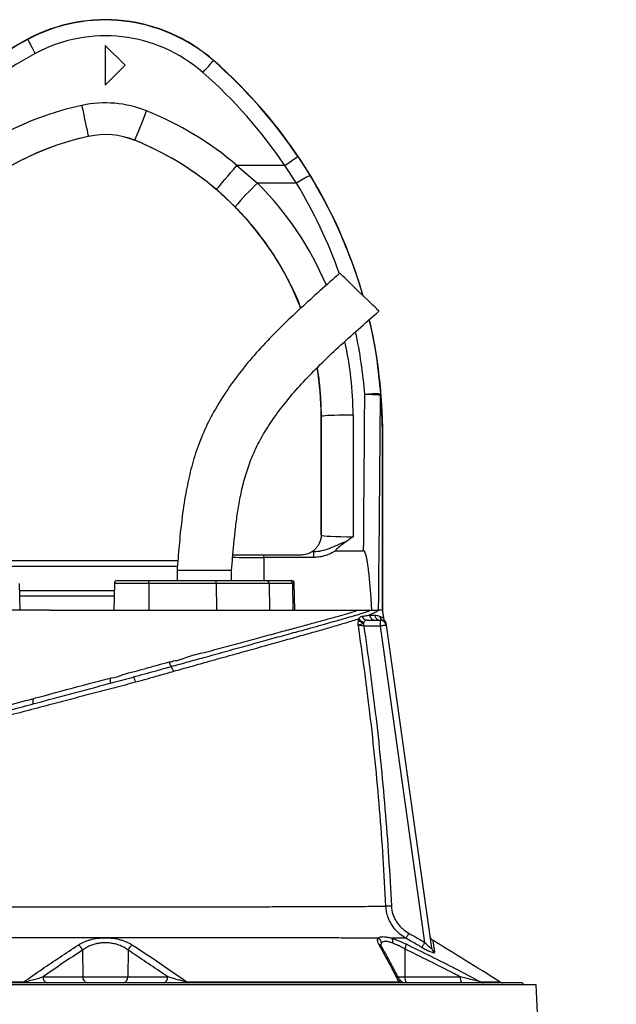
# Model space of a CAD drawing. Extents: x 4548 to 5448, y 3024 to 5003.
# Tile 8 of 8: x 4905 to 5206, y 4506 to 5003. Entities that reach past the tile are written whole.
import ezdxf

# ---------------------------------------------------------------- set-up
doc = ezdxf.new("R2010")
doc.units = 0
doc.header["$LTSCALE"] = 10
doc.header["$MEASUREMENT"] = 0
doc.layers.get('0').update_dxf_attribs({"linetype": 'CONTINUOUS'})

msp = doc.modelspace()

# ---------------------------------------------------------------- linework, layer by layer
at = {"color": 7, "linetype": 'Continuous'}
for p, q in [((4909.25, 4992.71), (4909.18, 4992.85)), ((4948.39, 4989.69), (4948.39, 4969.69)), ((4958.39, 4979.69), (4948.39, 4989.69)), ((4948.39, 4969.69), (4958.39, 4979.69)), ((5002.96, 4982.03), (5003.06, 4982.14)), ((4939.99, 4943.81), (4939.99, 4943.8)), ((4963.31, 4941.82), (4963.3, 4941.81)), ((5045.61, 4933.63), (5051.76, 4924.03)), ((5014.84, 4929.17), (5025.28, 4920.23)), ((5038.97, 4929.17), (5014.84, 4929.17)), ((5044.93, 4920.23), (5038.97, 4929.17)), ((5044.93, 4920.23), (5025.28, 4920.23)), ((5013.92, 4908.25), (5004.49, 4916.97)), ((5057.39, 4742.69), (5057.39, 4802.62)), ((5057.5, 4802.62), (5057.39, 4802.62)), ((5057.55, 4742.54), (5057.5, 4802.62)), ((5073.5, 4803.34), (5073.55, 4741.77)), ((5088.33, 4794.04), (5088.39, 4794.04)), ((5088.33, 4704.69), (5088.33, 4794.04)), ((5088.33, 4794.04), (5088.33, 4794.04)), ((5088.33, 4794.04), (5088.33, 4704.69)), ((5088.39, 4794.04), (5088.39, 4704.69)), ((5057.39, 4742.69), (5057.55, 4742.54)), ((5028.4, 4732.69), (5047.39, 4732.69)), ((5028.4, 4731.31), (5028.4, 4732.69)), ((5028.4, 4731.31), (5028.4, 4719.69)), ((5053.73, 4731.31), (5028.4, 4731.31)), ((5052.84, 4734.31), (5053.73, 4734.31)), ((5053.73, 4731.31), (5053.73, 4734.31)), ((5064.78, 4734.69), (5078.81, 4734.69)), ((4984.8, 4726.69), (4881.95, 4726.69)), ((4883.43, 4729.69), (4985.04, 4729.69)), ((4984.64, 4724.69), (4984.64, 4719.69)), ((5012.14, 4724.69), (4984.64, 4724.69)), ((5012.14, 4719.69), (5012.14, 4724.69)), ((4905.37, 4704.69), (4905.14, 4718.22)), ((4952.99, 4718.22), (4952.75, 4704.69)), ((4970.31, 4718.22), (4952.99, 4718.22)), ((4954.49, 4719.69), (4970.05, 4719.69)), ((4970.05, 4719.69), (5004.17, 4719.69)), ((4970.31, 4718.22), (4970.35, 4704.69)), ((5004.43, 4718.22), (4970.31, 4718.22)), ((5004.17, 4719.69), (5029.65, 4719.69)), ((5004.43, 4718.22), (5004.47, 4704.69)), ((5031.06, 4718.22), (5004.43, 4718.22)), ((5029.65, 4719.69), (5041.5, 4719.69)), ((5031.06, 4718.22), (5031.28, 4704.69)), ((5042.91, 4718.22), (5031.06, 4718.22)), ((5041.5, 4719.69), (5042.3, 4719.69)), ((5042.91, 4718.22), (5043.13, 4704.69)), ((5043.8, 4718.22), (5042.91, 4718.22)), ((5044.03, 4704.69), (5043.8, 4718.22)), ((4905.2, 4714.69), (4952.92, 4714.69)), ((4952.87, 4711.69), (4905.25, 4711.69)), ((4920.18, 4704.69), (4954.33, 4704.69)), ((5082.86, 4704.69), (5082.98, 4704.69)), ((5076.26, 4699.74), (5076.37, 4700.28)), ((5079.07, 4698.69), (5078.96, 4698.42)), ((5078.96, 4696.69), (5078.96, 4698.42)), ((5087.28, 4696.69), (5078.96, 4696.69)), ((5080.54, 4699.69), (5087.28, 4699.69)), ((5087.28, 4696.69), (5087.28, 4699.69)), ((5109.72, 4537.07), (5087.28, 4696.69)), ((5090.26, 4697.1), (5090.25, 4697.11)), ((5090.25, 4697.11), (5113.15, 4534.2)), ((4962.88, 4671.06), (4963.23, 4671.16)), ((4936.88, 4533.14), (4937.04, 4519.64)), ((4959.91, 4533.15), (4959.74, 4519.64)), ((5099.63, 4533.73), (5099.69, 4519.64)), ((4916.89, 4519.64), (4937.04, 4519.64)), ((4937.04, 4519.64), (4959.74, 4519.64)), ((4959.74, 4519.64), (4979.92, 4519.64)), ((5096.16, 4519.64), (5099.69, 4519.64)), ((5099.69, 4519.64), (5127.62, 4519.64)), ((4948.39, 4515.69), (4730.88, 4515.69)), ((4948.39, 4516.69), (4737.89, 4516.69)), ((5158.89, 4516.69), (4948.39, 4516.69)), ((5165.9, 4515.69), (4948.39, 4515.69)), ((5159.89, 4515.69), (5158.89, 4516.69)), ((5206.4, 3673.69), (5165.9, 4515.69))]:
    msp.add_line(p, q, dxfattribs=at)
at = {"color": 7, "linetype": 'Continuous', "flags": 128}
for points in [[(4913.03, 4985.66), (4912.3, 4987.02), (4911.6, 4988.33), (4910.95, 4989.54), (4910.38, 4990.61), (4909.91, 4991.48), (4909.56, 4992.14), (4909.33, 4992.56), (4909.25, 4992.71)], [(4997.69, 4976.01), (4998.71, 4977.17), (4999.69, 4978.29), (5000.59, 4979.32), (5001.39, 4980.23), (5002.04, 4980.98), (5002.54, 4981.54), (5002.85, 4981.9), (5002.96, 4982.03)], [(4939.99, 4943.81), (4939.94, 4944.05), (4939.81, 4944.65), (4939.6, 4945.61), (4939.33, 4946.9), (4938.98, 4948.49), (4938.59, 4950.35), (4938.14, 4952.43), (4937.66, 4954.67), (4937.15, 4957.04), (4936.63, 4959.46)], [(4963.31, 4941.82), (4963.39, 4942.04), (4963.62, 4942.61), (4963.99, 4943.52), (4964.48, 4944.75), (4965.09, 4946.26), (4965.8, 4948.03), (4966.59, 4950), (4967.45, 4952.13), (4968.35, 4954.37), (4969.27, 4956.67)], [(5038.97, 4929.17), (5040.25, 4930.03), (5041.49, 4930.86), (5042.62, 4931.62), (5043.62, 4932.3), (5044.45, 4932.85), (5045.07, 4933.27), (5045.46, 4933.54), (5045.61, 4933.63)], [(5004.49, 4916.97), (5004.64, 4917.15), (5005.04, 4917.62), (5005.68, 4918.37), (5006.53, 4919.37), (5007.59, 4920.62), (5008.82, 4922.07), (5010.19, 4923.69), (5011.68, 4925.44), (5013.24, 4927.28), (5014.84, 4929.17)], [(5086.57, 4855.64), (5086.45, 4855.76), (5086.07, 4856.13), (5085.44, 4856.73), (5084.59, 4857.56), (5083.54, 4858.58), (5082.31, 4859.77), (5080.93, 4861.1), (5079.45, 4862.54), (5077.89, 4864.05), (5076.3, 4865.59), (5074.73, 4867.12), (5073.2, 4868.6), (5071.76, 4869.99), (5070.46, 4871.26), (5069.31, 4872.37), (5068.36, 4873.3), (5067.62, 4874.01), (5067.11, 4874.5), (5066.86, 4874.75), (5066.83, 4874.78)], [(5057.5, 4802.62), (5057.74, 4802.73), (5058.35, 4802.84), (5059.33, 4802.94), (5060.65, 4803.04), (5062.28, 4803.12), (5064.18, 4803.19), (5066.31, 4803.25), (5068.61, 4803.3), (5071.02, 4803.32), (5073.5, 4803.34)], [(5090.25, 4697.11), (5090.2, 4697.1), (5090.03, 4697.08), (5089.75, 4697.04), (5089.38, 4696.99), (5088.93, 4696.93), (5088.42, 4696.85), (5087.86, 4696.78), (5087.28, 4696.69)], [(5092.82, 4555.43), (5092.39, 4555.41), (5091.97, 4555.39), (5091.56, 4555.37), (5091.19, 4555.35), (5090.84, 4555.33), (5090.54, 4555.32), (5090.28, 4555.31), (5090.08, 4555.3)], [(5101.64, 4541.67), (5101.39, 4541.22), (5101.14, 4540.79), (5100.91, 4540.38), (5100.7, 4540.02), (5100.52, 4539.7), (5100.37, 4539.43), (5100.26, 4539.24), (5100.19, 4539.11)], [(5109.72, 4537.07), (5109.46, 4536.62), (5109.21, 4536.19), (5108.98, 4535.78), (5108.77, 4535.41), (5108.59, 4535.09), (5108.44, 4534.83), (5108.33, 4534.63), (5108.26, 4534.51)], [(4907.25, 4517.11), (4907.21, 4517.01), (4907.17, 4516.93), (4907.14, 4516.86), (4907.1, 4516.8), (4907.06, 4516.75), (4907.02, 4516.72), (4906.98, 4516.7), (4906.93, 4516.69)], [(4989.53, 4517.11), (4989.57, 4517.02), (4989.6, 4516.93), (4989.64, 4516.86), (4989.68, 4516.8), (4989.72, 4516.75), (4989.76, 4516.72), (4989.8, 4516.7), (4989.85, 4516.69)]]:
    msp.add_lwpolyline(points, dxfattribs=at)
at = {"color": 7, "linetype": 'Continuous'}
for centre, radius, start, end in [((4948.39, 4919.69), 83, 48.8005, 118.1929), ((4948.39, 4919.69), 82.85, 48.8005, 118.1929), ((4948.39, 4919.69), 74.85, 48.8005, 118.1929), ((5008.39, 4807.76), 210, 118.1929, 168.2253), ((5008.39, 4807.76), 209.85, 118.1929, 143.0256), ((5008.39, 4807.76), 201.85, 118.1929, 143.0256), ((4838.39, 4794.04), 249.85, 33.9671, 48.8005), ((4838.39, 4794.04), 250, 16.1034, 48.8005), ((4838.39, 4794.04), 241.85, 33.9671, 48.8005), ((4969.39, 4806.92), 156.01, 102.1224, 128.4138), ((4948.39, 4904.69), 56.01, 68.1161, 102.1224), ((4907.39, 4802.62), 166.01, 49.6645, 68.1161), ((4948.39, 4904.69), 40.01, 68.1161, 102.1224), ((4948.39, 4904.69), 40, 68.1161, 102.1224), ((4969.39, 4806.92), 140, 102.1224, 172.9049), ((4969.39, 4806.92), 140.01, 102.1224, 128.4138), ((4907.39, 4802.62), 150, 21.3034, 68.1161), ((4907.39, 4802.62), 150.01, 49.6645, 68.1161), ((5118.75, 4820.21), 136.89, 133.0627, 139.9765), ((5074.12, 4875.85), 53.12, 114.8927, 123.3337), ((4838.39, 4794.04), 250, 0, 13.2399), ((4907.39, 4802.62), 150, 0, 9.3367), ((5084.99, 4767.05), 46.8, 87.0838, 96.8635), ((5080.6, 4752.38), 61.14, 83.6988, 91.1279), ((5085.14, 4813.68), 2.23, 346.3932, 2.7453), ((5049.55, 4742.54), 8, 330.8748, 359.9815), ((5047.39, 4742.69), 10, 303.0187, 303.2637), ((4954.49, 4718.19), 1.5, 90, 179), ((4968.01, 4718.57), 2.33, 351.3084, 28.7325), ((5002.12, 4718.57), 2.33, 351.3087, 28.7322), ((5029.6, 4718.24), 1.46, 359.2297, 88.204), ((5041.45, 4718.24), 1.46, 359.2297, 88.2043), ((5042.3, 4718.19), 1.5, 1, 90), ((5080.62, 4702.44), 2.75, 197.9035, 268.423), ((5084.67, 4702.59), 2.9, 186.6008, 268.7746), ((5087.32, 4702.63), 2.94, 187.4666, 269.256), ((5089.97, 4701.98), 2.93, 187.5909, 242.9701), ((5079.22, 4702.38), 3.97, 221.6116, 266.129), ((5079.47, 4702.45), 3.78, 214.9425, 264.0329), ((5087.28, 4696.69), 3, 8, 90), ((5087.18, 4697.46), 3, 7.9988, 36.5527), ((4987.02, 4680.08), 6.62, 192.9575, 215.1689), ((4977.02, 4672.43), 5.98, 12.4699, 39.8213), ((4957.68, 4667.42), 6.02, 8.5392, 36.1757), ((4947.27, 4668.91), 3.84, 344.231, 22.8216), ((4908.17, 4658.5), 3.89, 343.7036, 23.166), ((5084.7, 4536.46), 3.07, 3.9056, 62.4429), ((5090.73, 4537.37), 2.92, 345.4515, 37.5156), ((5115.27, 4540.67), 3, 188.0002, 238.3301), ((4932.91, 4531.88), 4.16, 17.6577, 65.6511), ((4963.87, 4531.89), 4.16, 114.392, 162.3673), ((5085.73, 4533.81), 2.41, 30.3786, 71.9106), ((5095.26, 4536.16), 4.99, 330.8577, 0.8751), ((5116.03, 4534.62), 2.91, 188.1736, 241.2635), ((4919.53, 4519.3), 2.66, 172.6985, 258.7761), ((4939.68, 4519.3), 2.66, 172.6985, 258.7761), ((4957.1, 4519.3), 2.66, 281.2239, 7.3015), ((4977.28, 4519.3), 2.66, 281.2239, 7.3015), ((5097.88, 4518.52), 1.83, 229.8955, 269.156), ((5099.62, 4519.69), 3, 207.1138, 270.0018), ((5103.11, 4518.97), 3.48, 168.805, 220.7055), ((5131.03, 4518.97), 3.48, 168.805, 220.7055), ((5139.31, 4519.44), 2.75, 237.0156, 269.9032), ((5149.24, 4519.69), 3, 238.3026, 269.9996)]:
    msp.add_arc(centre, radius, start, end, dxfattribs=at)
for centre, major_axis, ratio, start_param, end_param in [((4907.39, 4803.21), (0, 166.11), 1, 5.117943, 5.494101), ((4838.39, 4794.59), (0, 241.75), 1, 5.049124, 5.258909), ((4838.39, 4794.59), (0, 241.75), 1, 4.790748, 4.92309), ((4907.39, 4803.21), (0, 166.11), 1, 4.71317, 4.937328), ((4988.39, 5114.87), (0, 2056.47), 0.044737, 4.52645, 4.565316), ((4988.39, 5114.51), (0, 2056.47), 0.048627, 4.511856, 4.565316), ((5049.39, 4742.69), (-5.66, 5.66), 0.999695, 3.925547, 3.926839), ((5073.55, 4742.54), (16, -0.01), 0.048575, 3.15912, 4.712481), ((5028.4, 4731.69), (25, 0), 0.01536, 4.031302, 4.712389), ((5073.55, 4734.55), (24, 0), 0.017486, 3.674813, 3.740816)]:
    msp.add_ellipse(centre, major_axis=major_axis, ratio=ratio, start_param=start_param, end_param=end_param, dxfattribs=at)
for points, knots in [([(5051.76, 4924.03), (5054.44, 4919.42), (5059.82, 4910.2), (5066.77, 4895.74), (5072.78, 4880.79), (5076.58, 4870.08), (5078.08, 4864.28), (5078.22, 4863.73)], [0, 0, 0, 0, 0.242221, 0.484941, 0.727661, 0.974494, 1, 1, 1, 1]), ([(5047.14, 4857.16), (5046.99, 4857.58), (5045.43, 4862.05), (5041.49, 4870.19), (5035.99, 4880.19), (5030.5, 4888.52), (5025.4, 4895.39), (5019.9, 4902.02), (5015.91, 4906.17), (5013.92, 4908.25)], [0, 0, 0, 0, 0.021931, 0.231393, 0.440858, 0.579728, 0.718597, 0.859299, 1, 1, 1, 1]), ([(5066.83, 4874.78), (5063.45, 4871.81), (5056.73, 4865.9), (5046.81, 4856.93), (5037.16, 4847.77), (5027.86, 4838.26), (5019.07, 4828.25), (5010.98, 4817.61), (5004.11, 4806.81), (4998.51, 4796), (4994.29, 4785.36), (4991.21, 4774.6), (4988.75, 4762.88), (4986.93, 4750.42), (4985.61, 4737.36), (4984.96, 4728.86), (4984.64, 4724.69)], [0, 0, 0, 0, 0.075782, 0.150783, 0.225431, 0.300064, 0.374771, 0.449774, 0.525045, 0.590363, 0.654638, 0.717589, 0.778745, 0.856355, 0.929624, 1, 1, 1, 1]), ([(5012.14, 4724.69), (5012.32, 4726.91), (5012.7, 4731.51), (5013.33, 4738.59), (5014.11, 4746.05), (5015.11, 4753.82), (5016.48, 4761.8), (5018.34, 4769.95), (5020.89, 4778.22), (5024.37, 4786.54), (5028.91, 4794.89), (5034.47, 4803.27), (5041.04, 4811.71), (5048.58, 4820.23), (5057.02, 4828.85), (5066.27, 4837.61), (5076.21, 4846.56), (5083.07, 4852.57), (5086.57, 4855.64)], [0, 0, 0, 0, 0.04261, 0.088057, 0.136008, 0.186034, 0.237676, 0.290826, 0.345714, 0.402895, 0.463102, 0.526963, 0.594979, 0.667421, 0.744347, 0.825623, 0.910981, 1, 1, 1, 1]), ([(5081.51, 4851.18), (5081.65, 4850.65), (5083.33, 4844.3), (5085.51, 4831.82), (5086.75, 4819.81), (5087.37, 4813.78)], [0, 0, 0, 0, 0.0432473, 0.5203643, 1, 1, 1, 1]), ([(5057.5, 4802.62), (5057.46, 4805.29), (5057.38, 4810.63), (5056.67, 4818.63), (5056.03, 4824.14), (5055.48, 4826.96), (5055.45, 4827.13)], [0, 0, 0, 0, 0.325063, 0.650128, 0.978957, 1, 1, 1, 1]), ([(5088.33, 4794.04), (5088.33, 4794.22), (5088.33, 4795.19), (5088.28, 4797.82), (5088.08, 4803.91), (5087.63, 4809.29), (5087.31, 4813.15)], [0, 0, 0, 0, 0.024471, 0.130497, 0.375915, 1, 1, 1, 1]), ([(5087.37, 4813.78), (5087.68, 4809.79), (5088.1, 4804.23), (5088.29, 4797.91), (5088.33, 4795.22), (5088.33, 4794.23), (5088.33, 4794.04)], [0, 0, 0, 0, 0.621373, 0.866998, 0.974852, 1, 1, 1, 1]), ([(5057.39, 4742.68), (5057.39, 4742.58), (5057.39, 4742.34), (5057.36, 4741.84), (5057.28, 4741.14), (5057.14, 4740.4), (5056.89, 4739.5), (5056.68, 4738.99), (5056.54, 4738.65)], [0, 0, 0, 0, 0.029974, 0.071339, 0.178093, 0.380916, 0.584655, 1, 1, 1, 1]), ([(5073.55, 4741.77), (5073.54, 4741.76), (5072.47, 4741.01), (5071.38, 4740.27), (5070.3, 4739.54)], [0, 0, 0, 0, 0.006424, 1, 1, 1, 1]), ([(5056.54, 4738.65), (5056.45, 4738.46), (5056.21, 4737.93), (5055.37, 4736.61), (5054.36, 4735.48), (5053.58, 4734.82), (5053.03, 4734.43), (5052.93, 4734.37), (5052.88, 4734.33)], [0, 0, 0, 0, 0.100064, 0.296152, 0.491653, 0.654257, 0.816871, 1, 1, 1, 1]), ([(5053.73, 4734.31), (5054.51, 4734.34), (5056.08, 4734.41), (5059.02, 4735.04), (5062.47, 4736.22), (5066.14, 4737.82), (5068.74, 4738.97), (5070.06, 4739.45), (5070.3, 4739.54)], [0, 0, 0, 0, 0.134347, 0.268881, 0.515225, 0.762059, 0.955501, 1, 1, 1, 1]), ([(5070.3, 4739.54), (5069.49, 4738.96), (5067.85, 4737.79), (5066.09, 4736.24), (5065, 4735.3), (5064.7, 4734.96), (5064.64, 4734.84), (5064.63, 4734.8), (5064.63, 4734.76), (5064.64, 4734.74), (5064.66, 4734.72), (5064.7, 4734.7), (5064.74, 4734.69), (5064.78, 4734.69), (5064.78, 4734.69)], [0, 0, 0, 0, 0.394133, 0.788828, 0.922229, 0.958054, 0.966199, 0.972938, 0.9764, 0.979891, 0.982938, 0.987562, 0.996705, 1, 1, 1, 1]), ([(5012.82, 4732.69), (5013.14, 4732.69), (5014.5, 4732.69), (5017.34, 4732.69), (5021.04, 4732.69), (5024.78, 4732.69), (5027.19, 4732.69), (5028.4, 4732.69)], [0, 0, 0, 0, 0.076466, 0.32402, 0.571576, 0.785788, 1, 1, 1, 1]), ([(5047.39, 4732.69), (5048.37, 4732.77), (5049.79, 4732.89), (5051.39, 4733.51), (5052.2, 4733.91), (5052.64, 4734.18), (5052.82, 4734.29), (5052.83, 4734.3), (5052.84, 4734.31)], [0, 0, 0, 0, 0.425158, 0.61398, 0.770766, 0.874047, 0.960867, 1, 1, 1, 1]), ([(5064.78, 4734.69), (5063.09, 4733.71), (5061.33, 4732.87), (5059.01, 4732.12), (5058.53, 4731.98), (5057.59, 4731.74), (5057.11, 4731.64), (5055.68, 4731.4), (5054.71, 4731.31), (5053.73, 4731.31)], [0, 0, 0, 0, 0.5, 0.5, 0.625, 0.625, 0.75, 0.75, 1, 1, 1, 1]), ([(5082.98, 4704.69), (5082.83, 4707.24), (5082.67, 4709.79), (5082.3, 4714.87), (5082.1, 4717.42), (5081.74, 4721.23), (5081.61, 4722.5), (5081.32, 4725.03), (5081.16, 4726.3), (5080.89, 4728.19), (5080.79, 4728.82), (5080.58, 4730.08), (5080.46, 4730.71), (5080.25, 4731.64), (5080.18, 4731.95), (5080.02, 4732.57), (5079.93, 4732.88), (5079.73, 4733.48), (5079.62, 4733.78), (5079.4, 4734.21), (5079.32, 4734.34), (5079.16, 4734.52), (5079.1, 4734.58), (5078.96, 4734.66), (5078.89, 4734.69), (5078.81, 4734.69)], [0, 0, 0, 0, 0.25, 0.25, 0.5, 0.5, 0.625, 0.625, 0.75, 0.75, 0.8125, 0.8125, 0.875, 0.875, 0.90625, 0.90625, 0.9375, 0.9375, 0.96875, 0.96875, 0.984375, 0.984375, 0.992187, 0.992187, 1, 1, 1, 1]), ([(4920.18, 4704.69), (4909.08, 4704.69), (4887.21, 4704.69), (4856.98, 4704.69), (4830.8, 4704.69), (4816.88, 4704.69), (4810.98, 4704.69)], [0.5613215, 0.5613215, 0.5613215, 0.5613215, 0.6404767, 0.7196318, 0.798787, 0.8776759, 0.8776759, 0.8776759, 0.8776759]), ([(4954.33, 4704.69), (4956.72, 4704.69), (4961.72, 4704.69), (4969.49, 4704.69), (4976.9, 4704.69), (4983.56, 4704.69), (4989.26, 4704.69), (4992.84, 4704.69), (4994.56, 4704.69)], [0, 0, 0, 0, 0.178042, 0.371274, 0.5705, 0.723217, 0.867121, 1, 1, 1, 1]), ([(4981.61, 4676.27), (4984.39, 4677.03), (4989.95, 4678.57), (4999.12, 4681.1), (5009.09, 4683.86), (5019.64, 4686.77), (5029.69, 4689.55), (5039.12, 4692.15), (5047.05, 4694.34), (5053.64, 4696.16), (5058.88, 4697.62), (5063.53, 4698.92), (5066.58, 4699.78), (5069.72, 4700.68), (5072.88, 4701.58), (5076.69, 4702.72), (5080.04, 4703.77), (5081.8, 4704.39), (5082.69, 4704.69)], [0, 0, 0, 0, 0.059026, 0.1180599, 0.1995349, 0.2813043, 0.3630662, 0.4445309, 0.5250655, 0.5834632, 0.6418606, 0.6930429, 0.7442252, 0.7562149, 0.8168265, 0.8774401, 0.9387201, 1, 1, 1, 1]), ([(4982.62, 4679.17), (4982.62, 4679.17), (4985.36, 4679.17), (4990.55, 4681.63), (4999.42, 4683.55), (5008.99, 4686.29), (5019.17, 4688.97), (5028.88, 4691.59), (5037.74, 4693.98), (5045.75, 4696.14), (5052.95, 4698.08), (5059.34, 4699.84), (5064.9, 4701.35), (5069.82, 4702.81), (5073.16, 4703.62), (5075.45, 4704.69), (5075.88, 4704.69), (5075.88, 4704.69)], [0, 0, 0, 0, 0, 0.065342, 0.130684, 0.221515, 0.312671, 0.403828, 0.494659, 0.577078, 0.659618, 0.742037, 0.815846, 0.889741, 0.96356, 1, 1, 1, 1, 1]), ([(4994.56, 4704.69), (4998.61, 4704.69), (5006.67, 4704.69), (5018.11, 4704.69), (5028.91, 4704.69), (5038.96, 4704.69), (5048.17, 4704.69), (5056.51, 4704.69), (5063.92, 4704.69), (5070.5, 4704.69), (5074.09, 4704.69), (5075.88, 4704.69)], [0, 0, 0, 0, 0.114839, 0.228559, 0.34136, 0.453398, 0.564844, 0.67389, 0.782671, 0.891327, 1, 1, 1, 1]), ([(5075.88, 4704.69), (5076.13, 4704.69), (5076.62, 4704.69), (5077.34, 4704.69), (5078.04, 4704.69), (5078.73, 4704.69), (5079.55, 4704.69), (5080.51, 4704.69), (5081.6, 4704.69), (5082.32, 4704.69), (5082.69, 4704.69)], [0, 0, 0, 0, 0.101917, 0.202879, 0.302889, 0.401951, 0.500069, 0.66183, 0.828469, 1, 1, 1, 1]), ([(5076.37, 4700.28), (5076.46, 4700.42), (5076.73, 4700.88), (5077.23, 4701.38), (5077.74, 4701.52), (5078, 4701.6)], [0, 0, 0, 0, 0.180284, 0.580109, 1, 1, 1, 1]), ([(5078, 4701.6), (5078.59, 4701.69), (5079.98, 4701.92), (5081.12, 4702.14), (5081.79, 4702.26)], [0, 0, 0, 0, 0.420027, 1, 1, 1, 1]), ([(5086.41, 4704.69), (5086.41, 4704.69), (5086.09, 4704.69), (5085.67, 4703.87), (5084.08, 4703.3), (5082.55, 4702.61), (5081.79, 4702.26)], [0, 0, 0, 0, 0.0000029, 0.1930533, 0.5957948, 1, 1, 1, 1]), ([(5081.79, 4702.26), (5082.39, 4702.26), (5083.33, 4702.25), (5084.13, 4702.25), (5084.41, 4702.25)], [0, 0, 0, 0, 0.641626, 1, 1, 1, 1]), ([(5082.69, 4704.69), (5082.77, 4704.69), (5082.94, 4704.69), (5083.18, 4704.69), (5083.42, 4704.69), (5083.66, 4704.69), (5083.99, 4704.69), (5084.41, 4704.69), (5084.89, 4704.69), (5085.33, 4704.69), (5085.73, 4704.69), (5086.1, 4704.69), (5086.31, 4704.69), (5086.41, 4704.69)], [0, 0, 0, 0, 0.048202, 0.097322, 0.147367, 0.198347, 0.250267, 0.373775, 0.500284, 0.624448, 0.74908, 0.874243, 1, 1, 1, 1]), ([(5084.41, 4702.25), (5084.93, 4702.25), (5085.41, 4702.17), (5086.3, 4701.94), (5086.71, 4701.78), (5087.07, 4701.59)], [0, 0, 0, 0, 0.5, 0.5, 1, 1, 1, 1]), ([(5087.07, 4701.59), (5087.2, 4701.52), (5087.72, 4701.26), (5088.41, 4700.91), (5088.86, 4700.67), (5089.11, 4700.52), (5089.01, 4700.57), (5088.99, 4700.58)], [0, 0, 0, 0, 0.107737, 0.406662, 0.706561, 0.945179, 1, 1, 1, 1]), ([(5089.05, 4700.51), (5088.94, 4701.21), (5088.73, 4702.6), (5088.5, 4704), (5088.39, 4704.69)], [0, 0, 0, 0, 0.499973, 1, 1, 1, 1]), ([(5076.37, 4700.28), (5075.35, 4699.95), (5073.32, 4699.29), (5069.17, 4698.03), (5063.78, 4696.44), (5056.86, 4694.46), (5049.12, 4692.26), (5040.52, 4689.85), (5031.09, 4687.21), (5021.01, 4684.39), (5010.44, 4681.44), (5000.45, 4678.64), (4991.23, 4676.07), (4985.65, 4674.51), (4982.86, 4673.73)], [0, 0, 0, 0, 0.057053, 0.114105, 0.204157, 0.294366, 0.384423, 0.478681, 0.574164, 0.669981, 0.765816, 0.861321, 0.93066, 1, 1, 1, 1]), ([(5076.15, 4697.09), (5076.15, 4697.09), (5076.15, 4697.12), (5076.14, 4697.22), (5076.11, 4697.64), (5076.1, 4698.55), (5076.2, 4699.28), (5076.26, 4699.74)], [0, 0, 0, 0, 0.005342, 0.026113, 0.109297, 0.443237, 1, 1, 1, 1]), ([(5078.96, 4698.42), (5078.67, 4698.18), (5078.2, 4697.8), (5077.39, 4697.43), (5076.88, 4697.26), (5076.55, 4697.17), (5076.41, 4697.14), (5076.31, 4697.12), (5076.24, 4697.11), (5076.2, 4697.1), (5076.17, 4697.09), (5076.15, 4697.09), (5076.15, 4697.09)], [0, 0, 0, 0, 0.303375, 0.487899, 0.736262, 0.812874, 0.87358, 0.919113, 0.951172, 0.971954, 0.996322, 1, 1, 1, 1]), ([(5090.08, 4555.3), (5089.65, 4563.44), (5088.79, 4579.73), (5086.96, 4604.13), (5084.72, 4628.5), (5081.38, 4659.52), (5078.2, 4682.34), (5076.15, 4697.09)], [0, 0, 0, 0, 0.17163, 0.343314, 0.514957, 0.68665, 1, 1, 1, 1]), ([(5078.96, 4696.69), (5078.61, 4696.74), (5077.91, 4696.84), (5076.98, 4696.97), (5076.42, 4697.05), (5076.2, 4697.08), (5076.15, 4697.09)], [0, 0, 0, 0, 0.303731, 0.60566, 0.903128, 1, 1, 1, 1]), ([(5078.96, 4696.69), (5080.97, 4682.18), (5084.11, 4659.58), (5087.43, 4628.77), (5089.67, 4604.36), (5091.52, 4579.91), (5092.39, 4563.59), (5092.82, 4555.43)], [0, 0, 0, 0, 0.309453, 0.482065, 0.654724, 0.827336, 1, 1, 1, 1]), ([(5080.54, 4699.69), (5080.27, 4699.67), (5079.75, 4699.62), (5079.34, 4699.19), (5079.14, 4698.81), (5079.07, 4698.69)], [0, 0, 0, 0, 0.423276, 0.812701, 1, 1, 1, 1]), ([(5089.56, 4699.23), (5089.56, 4699.23), (5089.57, 4699.23), (5089.29, 4699.14), (5088.86, 4699.29), (5088.64, 4699.37)], [0, 0, 0, 0, 0.244172, 0.62182, 1, 1, 1, 1]), ([(5089.6, 4699.25), (5089.54, 4699.34), (5089.32, 4699.63), (5089.11, 4700.09), (5089.08, 4700.47), (5089.07, 4700.59)], [0, 0, 0, 0, 0.213684, 0.74789, 1, 1, 1, 1]), ([(5090.15, 4697.84), (5090.15, 4697.85), (5090.15, 4697.87), (5090.18, 4697.65), (5090.2, 4697.51), (5090.21, 4697.46)], [0, 0, 0, 0, 0.2567208, 0.7819774, 1, 1, 1, 1]), ([(4951.49, 4670.58), (4951.49, 4670.58), (4953.43, 4670.58), (4957.21, 4672.41), (4963.02, 4673.69), (4968.86, 4675.38), (4974.74, 4676.97), (4978.63, 4678.05), (4980.57, 4678.59)], [0, 0, 0, 0, 0.000002, 0.197864, 0.396072, 0.594282, 0.797135, 1, 1, 1, 1]), ([(4962.53, 4670.97), (4966.39, 4672.03), (4972.81, 4673.8), (4979.09, 4675.56), (4981.61, 4676.27)], [0, 0, 0, 0, 0.599445, 1, 1, 1, 1]), ([(4980.57, 4678.59), (4981.35, 4678.62), (4982.13, 4678.64), (4982.62, 4679.17), (4982.62, 4679.17)], [0, 0, 0, 0, 0.999962, 1, 1, 1, 1]), ([(4847.44, 4640.13), (4849.7, 4640.74), (4854.22, 4641.95), (4861.25, 4643.83), (4868.46, 4645.76), (4876.92, 4648.03), (4886.68, 4650.64), (4897.89, 4653.65), (4909.48, 4656.75), (4920.76, 4659.78), (4931.54, 4662.66), (4941.8, 4665.42), (4952.16, 4668.19), (4959.08, 4670.04), (4962.53, 4670.97)], [0, 0, 0, 0, 0.067317, 0.134635, 0.202408, 0.27018, 0.367566, 0.464934, 0.564271, 0.663591, 0.746802, 0.830016, 0.915007, 1, 1, 1, 1]), ([(4982.86, 4673.73), (4980.34, 4673), (4974, 4671.18), (4967.53, 4669.39), (4963.63, 4668.31)], [0, 0, 0, 0, 0.398249, 1, 1, 1, 1]), ([(4963.63, 4668.31), (4960.14, 4667.4), (4953.15, 4665.56), (4942.6, 4662.79), (4932.07, 4660.03), (4921.04, 4657.14), (4909.6, 4654.13), (4897.83, 4651.04), (4886.36, 4648.02), (4876.55, 4645.45), (4866.78, 4642.89), (4857.05, 4640.33), (4849.95, 4638.47), (4846.39, 4637.54)], [0, 0, 0, 0, 0.084242, 0.168702, 0.253149, 0.337371, 0.435495, 0.533908, 0.632445, 0.730738, 0.792862, 0.896433, 1, 1, 1, 1]), ([(4911.75, 4660.03), (4913.65, 4660.53), (4923.17, 4663.08), (4936.19, 4666.53), (4947.31, 4669.48), (4950.81, 4670.4)], [0, 0, 0, 0, 0.146241, 0.731194, 1, 1, 1, 1]), ([(4950.81, 4670.4), (4951.03, 4670.49), (4951.25, 4670.58), (4951.49, 4670.58), (4951.49, 4670.58)], [0, 0, 0, 0, 0.99992, 1, 1, 1, 1]), ([(4795.9, 4628.35), (4797.97, 4628.92), (4802.11, 4630.06), (4809.87, 4632.19), (4819.26, 4634.76), (4830.55, 4637.85), (4842.63, 4641.16), (4853.4, 4644.1), (4862.48, 4646.58), (4871.66, 4649.09), (4883.24, 4652.25), (4897.31, 4656.09), (4906.94, 4658.71), (4911.75, 4660.03)], [0, 0, 0, 0, 0.075806, 0.151611, 0.257625, 0.364019, 0.470413, 0.576427, 0.632327, 0.688227, 0.792092, 0.896135, 1, 1, 1, 1]), ([(4776.4, 4551.97), (4777.16, 4552.04), (4778.69, 4552.17), (4782.3, 4552.46), (4787.17, 4552.85), (4793.26, 4553.26), (4800.37, 4553.62), (4808.18, 4553.93), (4816.63, 4554.19), (4826.47, 4554.42), (4837.9, 4554.61), (4851.03, 4554.77), (4864.87, 4554.88), (4877.87, 4554.93), (4889.75, 4554.97), (4900.37, 4554.99), (4911.22, 4555), (4922.25, 4555), (4934.31, 4555.01), (4947.41, 4555.01), (4961.45, 4555.01), (4975.38, 4555.02), (4988.7, 4555.02), (5001.33, 4555.03), (5013.24, 4555.04), (5024.72, 4555.06), (5035.75, 4555.08), (5046.24, 4555.11), (5056.13, 4555.14), (5065.25, 4555.18), (5073.11, 4555.21), (5079.74, 4555.24), (5085.37, 4555.27), (5088.51, 4555.29), (5090.08, 4555.3)], [0, 0, 0, 0, 0.0261782, 0.0524252, 0.0786051, 0.1095473, 0.1405912, 0.1716772, 0.2027354, 0.2336896, 0.273054, 0.3125462, 0.352044, 0.3914159, 0.4188497, 0.446379, 0.4739089, 0.5013765, 0.5287584, 0.5628032, 0.5969947, 0.6311945, 0.6652506, 0.6965094, 0.7278749, 0.7592405, 0.7904996, 0.8225, 0.8546159, 0.88673, 0.9187277, 0.9458068, 0.9729218, 1, 1, 1, 1]), ([(5100.19, 4539.11), (5099.22, 4539.74), (5097.25, 4541), (5094.75, 4543.49), (5092.66, 4546.37), (5091.23, 4549.38), (5090.35, 4552.4), (5090.17, 4554.33), (5090.08, 4555.3)], [0, 0, 0, 0, 0.173964, 0.35284, 0.528231, 0.709338, 0.852975, 1, 1, 1, 1]), ([(5092.82, 4555.43), (5092.89, 4554), (5093.16, 4552.6), (5093.72, 4550.91), (5093.84, 4550.57), (5094.11, 4549.91), (5094.25, 4549.58), (5094.72, 4548.63), (5095.07, 4548.01), (5095.84, 4546.83), (5096.27, 4546.26), (5096.96, 4545.44), (5097.2, 4545.18), (5097.69, 4544.66), (5097.95, 4544.41), (5099.25, 4543.21), (5100.39, 4542.38), (5101.64, 4541.67)], [0, 0, 0, 0, 0.25, 0.25, 0.3125, 0.3125, 0.375, 0.375, 0.5, 0.5, 0.625, 0.625, 0.6875, 0.6875, 0.75, 0.75, 1, 1, 1, 1]), ([(5086.12, 4539.19), (5084.47, 4539.19), (5080.2, 4539.21), (5072.46, 4539.24), (5062.8, 4539.28), (5052.3, 4539.31), (5041.17, 4539.34), (5029.47, 4539.36), (5017.29, 4539.38), (5004.64, 4539.39), (4992.18, 4539.4), (4980, 4539.4), (4968.2, 4539.4), (4956.27, 4539.4), (4944.33, 4539.4), (4932.43, 4539.4), (4920.63, 4539.41), (4908.99, 4539.42), (4897.53, 4539.43), (4886.31, 4539.44), (4874.88, 4539.44), (4863.29, 4539.42), (4851.64, 4539.39), (4840.46, 4539.36), (4829.85, 4539.31), (4819.66, 4539.27), (4813.42, 4539.24), (4810.24, 4539.22)], [0, 0, 0, 0, 0.027712, 0.071293, 0.115034, 0.158777, 0.202362, 0.244926, 0.287636, 0.330346, 0.37291, 0.410066, 0.447374, 0.484728, 0.522025, 0.559171, 0.59626, 0.633469, 0.670755, 0.708032, 0.745178, 0.78729, 0.829547, 0.871846, 0.91409, 0.956192, 1, 1, 1, 1]), ([(4934.63, 4535.67), (4935.05, 4535.95), (4935.51, 4536.21), (4936.45, 4536.72), (4936.94, 4536.96), (4937.97, 4537.41), (4938.5, 4537.63), (4939.33, 4537.92), (4939.61, 4538.02), (4940.19, 4538.2), (4940.48, 4538.29), (4941.96, 4538.7), (4943.2, 4538.96), (4945.13, 4539.22), (4945.79, 4539.29), (4947.1, 4539.38), (4948.41, 4539.42), (4949.73, 4539.38), (4951.04, 4539.29), (4951.7, 4539.22), (4953.63, 4538.95), (4954.85, 4538.7), (4956.32, 4538.29), (4956.61, 4538.2), (4957.18, 4538.02), (4957.47, 4537.92), (4958.3, 4537.62), (4958.83, 4537.41), (4960.36, 4536.73), (4961.3, 4536.23), (4962.15, 4535.68)], [0, 0, 0, 0, 0.0625, 0.0625, 0.125, 0.125, 0.1875, 0.1875, 0.21875, 0.21875, 0.25, 0.25, 0.375, 0.375, 0.4375, 0.4375, 0.5, 0.5625, 0.5625, 0.625, 0.625, 0.75, 0.75, 0.78125, 0.78125, 0.8125, 0.8125, 0.875, 0.875, 1, 1, 1, 1]), ([(4959.91, 4533.15), (4959.3, 4533.58), (4958.09, 4534.43), (4955.9, 4535.49), (4953.44, 4536.29), (4950.89, 4536.78), (4948.33, 4536.92), (4945.94, 4536.77), (4943.68, 4536.36), (4941.56, 4535.73), (4939.59, 4534.88), (4938.02, 4533.99), (4937.19, 4533.38), (4936.88, 4533.14)], [0, 0, 0, 0, 0.1034261, 0.2067533, 0.3091069, 0.4113451, 0.5019866, 0.5926293, 0.6776375, 0.7627005, 0.8536964, 0.9447585, 1, 1, 1, 1]), ([(5086.48, 4536.1), (5086.34, 4536.37), (5086, 4537.03), (5085.76, 4537.96), (5085.82, 4538.71), (5086.05, 4539.06), (5086.12, 4539.19)], [0, 0, 0, 0, 0.212022, 0.519109, 0.832729, 1, 1, 1, 1]), ([(5086.12, 4539.19), (5086.35, 4539.35), (5086.81, 4539.69), (5087.9, 4539.95), (5089.28, 4539.96), (5090.97, 4539.71), (5092.34, 4539.34), (5093.05, 4539.15)], [0, 0, 0, 0, 0.192214, 0.388192, 0.58291, 0.782209, 1, 1, 1, 1]), ([(5087.77, 4536.67), (5087.7, 4536.55), (5087.54, 4536.26), (5087.54, 4535.86), (5087.54, 4535.62)], [0, 0, 0, 0, 0.4094, 1, 1, 1, 1]), ([(5093.56, 4536.64), (5092.93, 4536.86), (5091.75, 4537.27), (5090.28, 4537.57), (5089.13, 4537.55), (5088.25, 4537.25), (5087.93, 4536.87), (5087.77, 4536.67)], [0, 0, 0, 0, 0.2203391, 0.4118442, 0.6103168, 0.8022109, 1, 1, 1, 1]), ([(5100.19, 4539.11), (5099.13, 4539.12), (5098, 4539.12), (5095.62, 4539.14), (5094.37, 4539.14), (5093.05, 4539.15)], [0, 0, 0, 0, 0.5, 0.5, 1, 1, 1, 1]), ([(5093.05, 4539.15), (5093.62, 4538.97), (5095.01, 4538.51), (5097.43, 4537.55), (5099.31, 4536.68), (5100.26, 4536.24)], [0, 0, 0, 0, 0.255837, 0.622957, 1, 1, 1, 1]), ([(5108.26, 4534.51), (5106.52, 4535.5), (5103.83, 4537.04), (5101.14, 4538.57), (5100.19, 4539.11)], [0, 0, 0, 0, 0.646224, 1, 1, 1, 1]), ([(5113.15, 4534.2), (5113.15, 4534.14), (5113.15, 4534.04), (5113.04, 4534), (5112.9, 4534.04), (5112.61, 4534.2), (5112.16, 4534.54), (5111.29, 4535.35), (5110.45, 4536.24), (5109.88, 4536.88), (5109.72, 4537.07)], [0, 0, 0, 0, 0.0941435, 0.1321497, 0.2370042, 0.2638955, 0.407974, 0.5881842, 0.8800058, 1, 1, 1, 1]), ([(5113.7, 4538.11), (5113.7, 4538.11), (5113.68, 4538.2), (5113.73, 4537.9), (5113.84, 4537.18), (5114.04, 4535.92), (5114.3, 4534.25), (5114.52, 4532.79), (5114.63, 4532.06)], [0, 0, 0, 0, 0.003959, 0.202145, 0.400336, 0.600104, 0.799882, 1, 1, 1, 1]), ([(5147.67, 4517.14), (5141.73, 4520.81), (5130.4, 4527.8), (5119.08, 4534.79), (5113.7, 4538.11)], [0, 0, 0, 0, 0.524633, 1, 1, 1, 1]), ([(4907.25, 4517.11), (4910.32, 4519.27), (4919.38, 4525.62), (4928.56, 4531.67), (4934.63, 4535.67)], [0, 0, 0, 0, 0.339249, 1, 1, 1, 1]), ([(4979.92, 4519.64), (4979.25, 4520.1), (4972.63, 4524.73), (4965.93, 4529.16), (4959.91, 4533.15)], [0, 0, 0, 0, 0.100222, 1, 1, 1, 1]), ([(4962.15, 4535.68), (4966.76, 4532.71), (4971.35, 4529.67), (4980.47, 4523.47), (4985.01, 4520.31), (4989.53, 4517.11)], [0, 0, 0, 0, 0.5, 0.5, 1, 1, 1, 1]), ([(5096.7, 4517.12), (5095.54, 4519.34), (5092.15, 4525.83), (5088.73, 4532.02), (5086.48, 4536.1)], [0, 0, 0, 0, 0.341528, 1, 1, 1, 1]), ([(5087.83, 4535), (5087.8, 4535.06), (5087.64, 4535.31), (5087.54, 4535.56), (5087.51, 4535.75), (5087.51, 4535.7), (5087.51, 4535.7)], [0, 0, 0, 0, 0.116477, 0.55801, 0.975076, 1, 1, 1, 1]), ([(5096.94, 4518.35), (5095.61, 4520.85), (5092.89, 4525.96), (5089.84, 4531.49), (5088.12, 4534.49), (5087.81, 4535.03)], [0, 0, 0, 0, 0.440347, 0.899131, 1, 1, 1, 1]), ([(5099.63, 4533.73), (5098.85, 4534.16), (5097.28, 4535.03), (5095.24, 4535.99), (5094.04, 4536.46), (5093.56, 4536.64)], [0, 0, 0, 0, 0.368728, 0.746877, 1, 1, 1, 1]), ([(5127.62, 4519.64), (5126.54, 4520.21), (5117.27, 4525.04), (5107.9, 4529.66), (5099.63, 4533.73)], [0, 0, 0, 0, 0.116776, 1, 1, 1, 1]), ([(5100.26, 4536.24), (5108.55, 4532.16), (5121.15, 4525.97), (5133.57, 4519.39), (5137.81, 4517.14)], [0, 0, 0, 0, 0.658362, 1, 1, 1, 1]), ([(5108.26, 4534.51), (5108.56, 4534.34), (5109.62, 4533.74), (5111.22, 4532.93), (5112.81, 4532.24), (5113.87, 4531.89), (5114.55, 4531.8), (5114.61, 4531.97), (5114.63, 4532.06)], [0, 0, 0, 0, 0.1010419, 0.3576252, 0.5320121, 0.6877954, 0.8439007, 1, 1, 1, 1]), ([(4800.04, 4517.21), (4802.4, 4517.2), (4807.71, 4517.19), (4816.61, 4517.17), (4826.71, 4517.15), (4837.42, 4517.14), (4848.32, 4517.13), (4859.27, 4517.12), (4870.22, 4517.11), (4881.53, 4517.11), (4892.04, 4517.11), (4900.65, 4517.11), (4905.37, 4517.11), (4907.25, 4517.11)], [0, 0, 0, 0, 0.083033, 0.186479, 0.289925, 0.395201, 0.500477, 0.595828, 0.69118, 0.787957, 0.884734, 0.954201, 1, 1, 1, 1]), ([(4907.25, 4517.11), (4907.4, 4517.14), (4907.88, 4517.22), (4909.38, 4517.54), (4911.6, 4518.1), (4914.33, 4518.86), (4916.03, 4519.38), (4916.89, 4519.64)], [0, 0, 0, 0, 0.038625, 0.120565, 0.400438, 0.699039, 1, 1, 1, 1]), ([(4989.53, 4517.11), (4989.37, 4517.14), (4988.67, 4517.26), (4987.27, 4517.58), (4985.21, 4518.1), (4982.87, 4518.75), (4981.08, 4519.28), (4980.12, 4519.58), (4979.92, 4519.64)], [0, 0, 0, 0, 0.0410443, 0.1764291, 0.385412, 0.6561028, 0.9287184, 1, 1, 1, 1]), ([(4989.53, 4517.11), (4994.22, 4517.11), (5003.59, 4517.11), (5016.86, 4517.11), (5029.36, 4517.11), (5041.08, 4517.11), (5052.41, 4517.12), (5062.13, 4517.12), (5070.35, 4517.12), (5078.45, 4517.12), (5087.4, 4517.12), (5093.6, 4517.12), (5096.7, 4517.12)], [0, 0, 0, 0, 0.114719, 0.229438, 0.332727, 0.436237, 0.539746, 0.643034, 0.713194, 0.783353, 0.891677, 1, 1, 1, 1]), ([(5096.9, 4518.29), (5097, 4518.14), (5097.2, 4517.82), (5097.14, 4517.44), (5096.89, 4517.2), (5096.73, 4517.13), (5096.7, 4517.12)], [0, 0, 0, 0, 0.3553854, 0.7862809, 0.9667329, 1, 1, 1, 1]), ([(5137.81, 4517.14), (5137.67, 4517.18), (5137.51, 4517.22), (5137.16, 4517.32), (5136.98, 4517.37), (5136.41, 4517.52), (5136.01, 4517.62), (5134.77, 4517.93), (5133.9, 4518.15), (5132.15, 4518.57), (5131.26, 4518.79), (5129.45, 4519.21), (5128.54, 4519.43), (5127.62, 4519.64)], [0, 0, 0, 0, 0.0625, 0.0625, 0.125, 0.125, 0.25, 0.25, 0.5, 0.5, 0.75, 0.75, 1, 1, 1, 1]), ([(5137.81, 4517.14), (5138.63, 4517.14), (5139.4, 4517.14), (5140.83, 4517.14), (5141.5, 4517.14), (5143.35, 4517.14), (5144.38, 4517.14), (5146.84, 4517.14), (5147.67, 4517.14), (5147.67, 4517.14)], [0, 0, 0, 0, 0.125, 0.125, 0.25, 0.25, 0.5, 0.5, 1, 1, 1, 1])]:
    msp.add_open_spline(points, degree=3, knots=knots, dxfattribs=at)
for points in [[(5088.39, 4704.69), (5088.32, 4704.69), (5087.65, 4704.69), (5086.41, 4704.69)], [(5101.64, 4541.67), (5104.34, 4540.14), (5107.03, 4538.61), (5109.72, 4537.07)], [(4936.88, 4533.14), (4930.17, 4528.78), (4923.51, 4524.26), (4916.89, 4519.64)]]:
    msp.add_open_spline(points, degree=3, dxfattribs=at)

doc.saveas('drawing.dxf')
